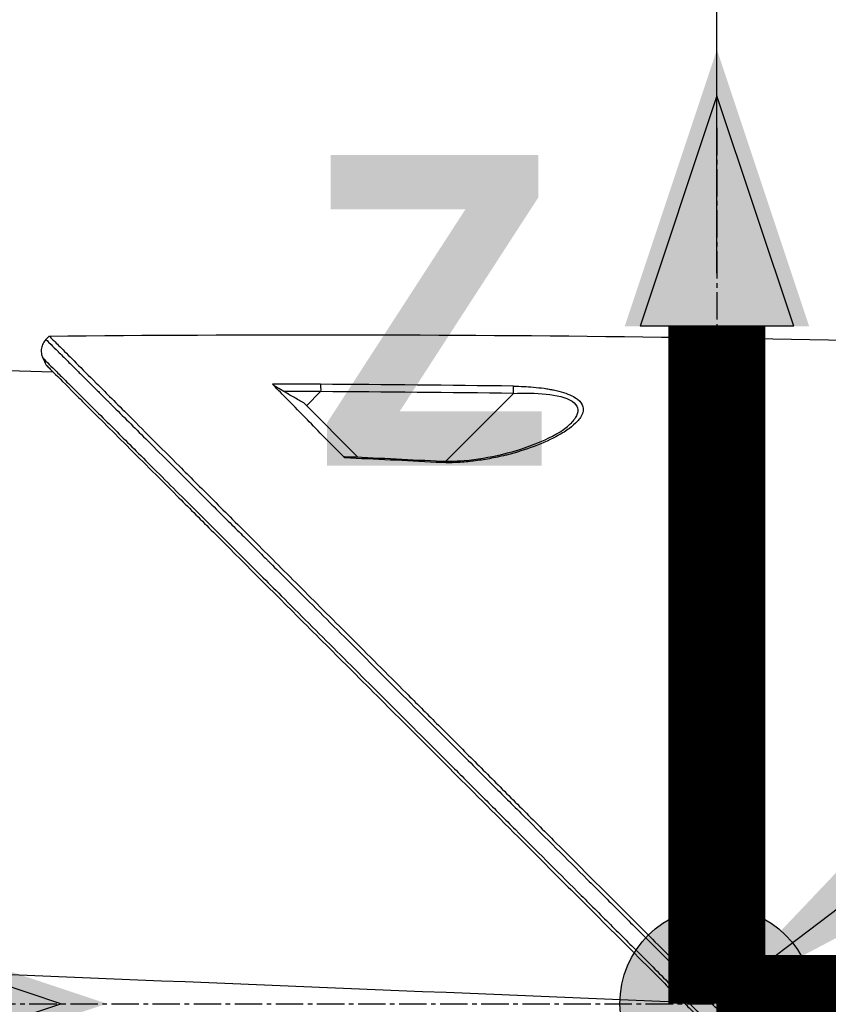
# Model space of a CAD drawing. Header units: millimetres. Extents: x 0 to 4378, y 0 to 2376.
# Tile 242 of 256: x 1491 to 1541, y 1699 to 1760. Entities that reach past the tile are written whole.
import ezdxf

# ---------------------------------------------------------------- set-up
doc = ezdxf.new("R2010")
doc.units = ezdxf.units.MM
doc.header["$LTSCALE"] = 0.2
doc.linetypes.add('CENTER2', pattern=[1.125, 0.75, -0.125, 0.125, -0.125])
for name, color, linetype in [('02_Center Line', 1, 'CENTER2'), ('07_Special Line2', 76, 'Continuous'), ('12_Before Rev.Num.', 5, 'Continuous')]:
    doc.layers.add(name, color=color, linetype=linetype)
doc.layers.add('14_Mark', color=7, linetype='Continuous', true_color=0xe03c31)
doc.styles.add('Rainbow-5.0 Style', font='malgunsl.ttf')
doc.dimstyles.new('Rainbow-5.0 Style', dxfattribs={"dimtxt": 4, "dimasz": 2.5, "dimexe": 1, "dimexo": 1, "dimgap": 1, "dimtad": 1, "dimdsep": 46, "dimtxsty": 'Rainbow-5.0 Style', "dimcen": 0, "dimclrd": 251, "dimclre": 251, "dimclrt": 7, "dimazin": 3, "dimtp": 0.1, "dimtm": 0.1, "dimtfac": 0.61, "dimtmove": 0, "dimatfit": 3, "dimfxl": 1, "dimlwd": -1, "dimlwe": -1, "dimarcsym": 1})

# ---------------------------------------------------------------- blocks, each defined once
blk = doc.blocks.new('*D148')
at = {"color": 251, "linetype": 'ByBlock', "transparency": 16777216}
for p, q in [((1437.646, 1733.632), (1437.646, 1816.218)), ((1534.346, 1744.324), (1534.346, 1816.218)), ((1447.646, 1812.218), (1524.346, 1812.218))]:
    blk.add_line(p, q, dxfattribs=at)
at = {"color": 251, "transparency": 16777216}
for points in [[(1447.646, 1813.885), (1447.646, 1810.551), (1437.646, 1812.218)], [(1524.346, 1813.885), (1524.346, 1810.551), (1534.346, 1812.218)]]:
    blk.add_solid(points, dxfattribs=at)
at = {"layer": 'Defpoints', "color": 0, "transparency": 16777216}
for p in [(1534.346, 1812.218), (1534.346, 1740.324), (1437.646, 1729.632)]:
    blk.add_point(p, dxfattribs=at)
at = {"color": 7, "transparency": 16777216, "insert": (1485.996, 1824.49), "char_height": 16, "attachment_point": 5, "style": 'Rainbow-5.0 Style'}
blk.add_mtext('96.7', dxfattribs=at)
blk = doc.blocks.new('*D149')
at = {"color": 251, "linetype": 'ByBlock', "transparency": 16777216}
for p, q in [((1534.346, 1744.324), (1534.346, 1816.218)), ((1645.046, 1633.624), (1645.046, 1816.218)), ((1544.346, 1812.218), (1635.046, 1812.218))]:
    blk.add_line(p, q, dxfattribs=at)
at = {"color": 251, "transparency": 16777216}
for points in [[(1544.346, 1813.885), (1544.346, 1810.551), (1534.346, 1812.218)], [(1635.046, 1813.885), (1635.046, 1810.551), (1645.046, 1812.218)]]:
    blk.add_solid(points, dxfattribs=at)
at = {"layer": 'Defpoints', "color": 0, "transparency": 16777216}
for p in [(1645.046, 1812.218), (1534.346, 1740.324), (1645.046, 1629.624)]:
    blk.add_point(p, dxfattribs=at)
at = {"color": 7, "transparency": 16777216, "insert": (1589.696, 1824.539), "char_height": 16, "attachment_point": 5, "style": 'Rainbow-5.0 Style'}
blk.add_mtext('110.7', dxfattribs=at)
blk = doc.blocks.new('Blk$A47R2-4W24B')
for p, q in [((-151.974, 1138.175), (-152.181, 1137.968)), ((-152.181, 1137.968), (-151.974, 1138.175)), ((-162.9, 1136.258), (-151.75, 1135.971)), ((-136.071, 1133.867), (-135.196, 1134.742)), ((-127.466, 1130.441), (-123.277, 1134.63)), ((-136.246, 1134.042), (-132.9, 1130.697)), ((-118.98, 1133.754), (-118.98, 1133.754)), ((-127.559, 1130.348), (-127.558, 1130.349)), ((-150.6, 1098.529), (-150.6, 1098.529)), ((-149.8, 1098.496), (-149.8, 1098.496)), ((-149.4, 1098.48), (-149.4, 1098.48)), ((-147.8, 1098.414), (-147.8, 1098.414)), ((-147.4, 1098.398), (-147.4, 1098.398)), ((-126.376, 1097.54), (-126.376, 1097.54)), ((-121.709, 1097.349), (-121.709, 1097.349))]:
    blk.add_line(p, q)
for centre, major_axis, ratio, start_param, end_param in [((-142.452, -321.123), (1152.935, -890.415), 0.999557, 2.223225, 2.225263), ((-142.33, -325.151), (1027.666, -1037.291), 0.999657, 2.355798, 2.35736), ((-142.405, -313.614), (1148.876, -883.384), 0.999554, 2.212874, 2.221103), ((-142.289, -318.28), (1022.837, -1032.4), 0.999657, 2.347591, 2.355794), ((-176.456, 201.639), (-438.458, 820.209), 0.999765, 5.740098, 5.746183), ((-112.639, 1098.517), (-0.707, -0.708), 0.013973, 4.712384, 6.026259)]:
    blk.add_ellipse(centre, major_axis=major_axis, ratio=ratio, start_param=start_param, end_param=end_param)
for points in [[(-151.974, 1138.175), (-127.511, 1138.421), (-103.035, 1138.117), (-78.586, 1137.265)], [(-151.974, 1138.175), (-151.974, 1138.175), (-151.974, 1138.175), (-151.974, 1138.175)], [(-152.376, 1136.831), (-152.306, 1136.682), (-152.235, 1136.534), (-152.164, 1136.385)], [(-135.199, 1135.194), (-135.196, 1135.124), (-135.195, 1134.924), (-135.196, 1134.742)], [(-123.277, 1134.63), (-123.274, 1134.811), (-123.274, 1135.009), (-123.276, 1135.081)], [(-119.802, 1132.713), (-119.804, 1132.712), (-119.805, 1132.71), (-119.807, 1132.709)], [(-133.725, 1130.735), (-131.833, 1130.649), (-129.941, 1130.557), (-128.049, 1130.46)], [(-128.049, 1130.459), (-128.051, 1130.459), (-128.055, 1130.421), (-128.059, 1130.368)], [(-112.764, 1096.984), (-128.409, 1097.623), (-144.055, 1098.261), (-159.7, 1098.9)], [(-111.781, 1097.659), (-111.912, 1097.791), (-112.044, 1097.923), (-112.176, 1098.054)], [(-112.856, 1097.367), (-112.726, 1097.236), (-112.595, 1097.105), (-112.464, 1096.975)]]:
    blk.add_open_spline(points, degree=3)
for points, knots in [([(-152.179, 1137.966), (-152.213, 1137.932), (-152.245, 1137.895), (-152.275, 1137.855), (-152.305, 1137.814), (-152.332, 1137.771), (-152.356, 1137.726), (-152.38, 1137.68), (-152.401, 1137.632), (-152.418, 1137.583), (-152.435, 1137.533), (-152.449, 1137.482), (-152.458, 1137.43), (-152.467, 1137.378), (-152.471, 1137.325), (-152.472, 1137.272), (-152.472, 1137.22), (-152.469, 1137.168), (-152.461, 1137.117), (-152.454, 1137.066), (-152.443, 1137.016), (-152.428, 1136.968), (-152.414, 1136.92), (-152.396, 1136.874), (-152.376, 1136.831)], [0, 0, 0, 0, 0.125, 0.125, 0.125, 0.25, 0.25, 0.25, 0.375, 0.375, 0.375, 0.5, 0.5, 0.5, 0.625, 0.625, 0.625, 0.75, 0.75, 0.75, 0.875, 0.875, 0.875, 1, 1, 1, 1]), ([(-152.179, 1137.966), (-152.181, 1137.968), (-152.101, 1137.889), (-151.857, 1137.646), (-151.749, 1137.538), (-151.608, 1137.398), (-151.426, 1137.218), (-151.422, 1137.214), (-151.419, 1137.21), (-151.415, 1137.206), (-151.252, 1137.045), (-151.057, 1136.851), (-150.826, 1136.62), (-150.632, 1136.427), (-150.412, 1136.209), (-150.164, 1135.962), (-150.132, 1135.93), (-150.1, 1135.898), (-150.067, 1135.865), (-149.82, 1135.619), (-149.546, 1135.347), (-149.244, 1135.046), (-149.217, 1135.019), (-149.19, 1134.992), (-149.162, 1134.964), (-149.016, 1134.818), (-148.863, 1134.666), (-148.703, 1134.507), (-148.608, 1134.413), (-148.511, 1134.316), (-148.412, 1134.217), (-148.362, 1134.167), (-148.312, 1134.117), (-148.261, 1134.067), (-148.215, 1134.021), (-148.179, 1133.985), (-148.124, 1133.931), (-148.118, 1133.925), (-148.112, 1133.919), (-148.106, 1133.913), (-147.42, 1133.229), (-146.71, 1132.522), (-146.01, 1131.825), (-145.558, 1131.374), (-145.11, 1130.928), (-144.673, 1130.491), (-144.175, 1129.995), (-143.691, 1129.513), (-143.228, 1129.051), (-142.817, 1128.641), (-142.423, 1128.248), (-142.048, 1127.874), (-141.332, 1127.161), (-140.689, 1126.519), (-140.135, 1125.966), (-140.012, 1125.844), (-139.893, 1125.725), (-139.779, 1125.612), (-139.465, 1125.298), (-139.184, 1125.018), (-138.94, 1124.775), (-138.818, 1124.653), (-138.705, 1124.54), (-138.601, 1124.436), (-138.568, 1124.404), (-138.536, 1124.372), (-138.505, 1124.341), (-138.487, 1124.323), (-138.469, 1124.305), (-138.452, 1124.288), (-138.428, 1124.264), (-138.405, 1124.241), (-138.383, 1124.219), (-138.372, 1124.208), (-138.36, 1124.197), (-138.349, 1124.186), (-138.346, 1124.182), (-138.345, 1124.181), (-138.344, 1124.18), (-138.343, 1124.179), (-138.342, 1124.178), (-138.339, 1124.175), (-138.336, 1124.172), (-138.33, 1124.166), (-138.317, 1124.153), (-137.947, 1123.784), (-137.576, 1123.414), (-137.202, 1123.041), (-136.056, 1121.897), (-134.894, 1120.738), (-133.728, 1119.574), (-132.525, 1118.373), (-131.316, 1117.167), (-130.109, 1115.963), (-128.863, 1114.718), (-127.618, 1113.476), (-126.383, 1112.242), (-125.973, 1111.833), (-125.564, 1111.425), (-125.156, 1111.017), (-124.933, 1110.795), (-124.71, 1110.572), (-124.488, 1110.35), (-123.848, 1109.711), (-123.21, 1109.075), (-122.576, 1108.442), (-121.272, 1107.14), (-119.984, 1105.853), (-118.715, 1104.586), (-118.062, 1103.933), (-117.413, 1103.286), (-116.771, 1102.644), (-116.114, 1101.988), (-115.464, 1101.339), (-114.82, 1100.696), (-114.088, 1099.964), (-113.364, 1099.241), (-112.649, 1098.527)], [0.0000003, 0.0000003, 0.0000003, 0.0000003, 0.0859853, 0.0859853, 0.0859853, 0.1241981, 0.1241981, 0.1241981, 0.125, 0.125, 0.125, 0.1589987, 0.1589987, 0.1589987, 0.1875, 0.1875, 0.1875, 0.1911709, 0.1911709, 0.1911709, 0.21875, 0.21875, 0.21875, 0.2212271, 0.2212271, 0.2212271, 0.234375, 0.234375, 0.234375, 0.2421875, 0.2421875, 0.2421875, 0.2460938, 0.2460938, 0.2460938, 0.2496161, 0.2496161, 0.2496161, 0.25, 0.25, 0.25, 0.2912742, 0.2912742, 0.2912742, 0.3179228, 0.3179228, 0.3179228, 0.3481944, 0.3481944, 0.3481944, 0.375, 0.375, 0.375, 0.4261619, 0.4261619, 0.4261619, 0.4375, 0.4375, 0.4375, 0.46875, 0.46875, 0.46875, 0.484375, 0.484375, 0.484375, 0.4893023, 0.4893023, 0.4893023, 0.4921875, 0.4921875, 0.4921875, 0.4960938, 0.4960938, 0.4960938, 0.4980469, 0.4980469, 0.4980469, 0.4986572, 0.4986572, 0.4986572, 0.4992676, 0.4992676, 0.4992676, 0.5, 0.5, 0.5, 0.5215625, 0.5215625, 0.5215625, 0.5877727, 0.5877727, 0.5877727, 0.656049, 0.656049, 0.656049, 0.7265974, 0.7265974, 0.7265974, 0.75, 0.75, 0.75, 0.7627993, 0.7627993, 0.7627993, 0.7996666, 0.7996666, 0.7996666, 0.8755356, 0.8755356, 0.8755356, 0.9146293, 0.9146293, 0.9146293, 0.9545641, 0.9545641, 0.9545641, 1, 1, 1, 1]), ([(-151.974, 1138.175), (-151.974, 1138.175), (-151.909, 1138.111), (-151.656, 1137.857), (-151.466, 1137.668), (-150.721, 1136.922), (-149.992, 1136.193), (-148.808, 1135.009), (-148.53, 1134.731), (-147.905, 1134.106), (-147.554, 1133.755), (-146.205, 1132.406), (-145.108, 1131.31), (-143.611, 1129.812), (-143.292, 1129.493), (-142.218, 1128.419), (-141.441, 1127.642), (-139.78, 1125.981), (-138.892, 1125.094), (-137.511, 1123.712), (-137.033, 1123.234), (-136.049, 1122.251), (-135.543, 1121.744), (-134.501, 1120.702), (-133.964, 1120.166), (-132.271, 1118.473), (-131.096, 1117.297), (-129.287, 1115.488), (-128.661, 1114.862), (-127.375, 1113.577), (-126.715, 1112.917), (-125.361, 1111.562), (-124.666, 1110.868), (-123.613, 1109.814), (-123.256, 1109.457), (-122.153, 1108.354), (-121.404, 1107.605), (-119.024, 1105.225), (-117.382, 1103.583), (-115.334, 1101.535), (-114.932, 1101.133), (-113.992, 1100.194), (-113.455, 1099.656), (-112.563, 1098.764), (-112.236, 1098.438), (-111.802, 1098.004), (-111.74, 1097.941), (-111.601, 1097.802), (-111.529, 1097.73), (-111.204, 1097.405), (-111.009, 1097.21), (-110.656, 1096.858), (-110.56, 1096.761), (-110.274, 1096.476), (-110.128, 1096.329), (-109.819, 1096.02), (-109.666, 1095.868), (-109.414, 1095.615), (-109.313, 1095.514), (-109.123, 1095.324), (-109.041, 1095.243), (-108.844, 1095.046), (-108.738, 1094.94), (-108.54, 1094.741), (-108.45, 1094.652), (-107.094, 1093.296), (-105.83, 1092.031), (-103.762, 1089.963), (-102.957, 1089.158), (-101.387, 1087.589), (-100.622, 1086.823), (-99.491, 1085.693), (-99.124, 1085.325), (-98.023, 1084.224), (-97.292, 1083.493), (-93.831, 1080.032), (-91.16, 1077.362), (-88.463, 1074.664), (-88.326, 1074.527), (-88.053, 1074.254), (-87.918, 1074.119), (-87.647, 1073.848), (-87.512, 1073.713), (-87.271, 1073.473), (-87.164, 1073.366), (-86.512, 1072.714), (-85.972, 1072.173), (-85.288, 1071.489), (-85.137, 1071.338), (-84.856, 1071.058), (-84.727, 1070.928), (-84.466, 1070.668), (-84.336, 1070.538), (-84.041, 1070.243), (-83.877, 1070.078), (-83.557, 1069.758), (-83.402, 1069.603), (-83.073, 1069.275), (-82.901, 1069.102), (-82.651, 1068.852), (-82.572, 1068.774), (-82.383, 1068.584), (-82.271, 1068.472), (-82.029, 1068.231), (-81.9, 1068.101), (-81.585, 1067.786), (-81.399, 1067.601), (-81.019, 1067.221), (-80.825, 1067.027), (-80.242, 1066.443), (-79.857, 1066.058), (-79.388, 1065.59), (-79.3, 1065.501), (-79.071, 1065.273), (-78.933, 1065.134), (-78.647, 1064.848), (-78.501, 1064.702), (-78.201, 1064.402), (-78.046, 1064.248), (-77.741, 1063.943), (-77.591, 1063.792), (-77.298, 1063.499), (-77.156, 1063.357), (-76.74, 1062.941), (-76.47, 1062.671), (-75.956, 1062.157), (-75.711, 1061.913), (-75.247, 1061.449), (-75.027, 1061.229), (-74.411, 1060.613), (-74.027, 1060.229), (-73.341, 1059.543), (-73.035, 1059.236), (-72.491, 1058.692), (-72.25, 1058.451), (-71.823, 1058.025), (-71.635, 1057.836), (-71.38, 1057.581), (-71.304, 1057.506), (-71.093, 1057.294), (-70.963, 1057.164), (-70.626, 1056.828), (-70.437, 1056.638), (-70.027, 1056.228), (-69.84, 1056.041), (-69.653, 1055.854), (-69.606, 1055.807), (-69.559, 1055.761), (-69.548, 1055.749), (-69.532, 1055.734), (-69.529, 1055.73), (-69.529, 1055.73)], [-21.001083, -21.001083, -21.001083, -21.001083, -20.328863, -20.328863, -19.655828, -19.655828, -18.308332, -18.308332, -17.924512, -17.924512, -17.485993, -17.485993, -16.316696, -16.316696, -16.006668, -16.006668, -15.296307, -15.296307, -14.534305, -14.534305, -14.139555, -14.139555, -13.730091, -13.730091, -13.30546, -13.30546, -12.401825, -12.401825, -11.929878, -11.929878, -11.437802, -11.437802, -10.9252, -10.9252, -10.663362, -10.663362, -10.117833, -10.117833, -8.934625, -8.934625, -8.645977, -8.645977, -8.260408, -8.260408, -8.006475, -8.006475, -7.961161, -7.961161, -7.91407, -7.91407, -7.778509, -7.778509, -7.724161, -7.724161, -7.666804, -7.666804, -7.602838, -7.602838, -7.565627, -7.565627, -7.532521, -7.532521, -7.488032, -7.488032, -7.450837, -7.450837, -6.924212, -6.924212, -6.587553, -6.587553, -6.265466, -6.265466, -6.109966, -6.109966, -5.79866, -5.79866, -4.627003, -4.627003, -4.564096, -4.564096, -4.501625, -4.501625, -4.439084, -4.439084, -4.389917, -4.389917, -4.135415, -4.135415, -4.06302, -4.06302, -4.00074, -4.00074, -3.938004, -3.938004, -3.858125, -3.858125, -3.782258, -3.782258, -3.697501, -3.697501, -3.658476, -3.658476, -3.601749, -3.601749, -3.53559, -3.53559, -3.439968, -3.439968, -3.337887, -3.337887, -3.131131, -3.131131, -3.082568, -3.082568, -3.005474, -3.005474, -2.922888, -2.922888, -2.834293, -2.834293, -2.74619, -2.74619, -2.661641, -2.661641, -2.496608, -2.496608, -2.34096, -2.34096, -2.194458, -2.194458, -1.921626, -1.921626, -1.681164, -1.681164, -1.470918, -1.470918, -1.287493, -1.287493, -1.207074, -1.207074, -1.056347, -1.056347, -0.792008, -0.792008, -0.395398, -0.395398, -0.197631, -0.197631, -0.099394, -0.099394, -0.0004, -0.0004, -0.0004, -0.0004]), ([(-152.376, 1136.831), (-152.377, 1136.83), (-152.269, 1136.723), (-152.059, 1136.514), (-151.947, 1136.402), (-151.806, 1136.261), (-151.637, 1136.093), (-151.468, 1135.924), (-151.271, 1135.728), (-151.048, 1135.506), (-150.825, 1135.283), (-150.576, 1135.035), (-150.303, 1134.763), (-150.03, 1134.491), (-149.733, 1134.195), (-149.415, 1133.877), (-149.096, 1133.559), (-148.755, 1133.219), (-148.395, 1132.86), (-147.758, 1132.225), (-147.061, 1131.529), (-146.315, 1130.785), (-145.891, 1130.362), (-145.451, 1129.923), (-144.998, 1129.47), (-144.537, 1129.01), (-144.062, 1128.536), (-143.574, 1128.049), (-142.603, 1127.08), (-141.582, 1126.061), (-140.523, 1125.003), (-139.996, 1124.477), (-139.459, 1123.941), (-138.914, 1123.397), (-138.49, 1122.974), (-138.061, 1122.545), (-137.627, 1122.112), (-136.51, 1120.996), (-135.363, 1119.851), (-134.193, 1118.682), (-133.021, 1117.512), (-131.827, 1116.319), (-130.614, 1115.108), (-129.401, 1113.896), (-128.17, 1112.666), (-126.926, 1111.424), (-126.304, 1110.802), (-125.679, 1110.177), (-125.051, 1109.55), (-124.422, 1108.922), (-123.791, 1108.292), (-123.158, 1107.659), (-121.891, 1106.393), (-120.615, 1105.119), (-119.334, 1103.839), (-118.693, 1103.198), (-118.051, 1102.557), (-117.408, 1101.914), (-116.765, 1101.272), (-116.121, 1100.628), (-115.476, 1099.984), (-114.76, 1099.268), (-114.042, 1098.552), (-113.325, 1097.835)], [0, 0, 0, 0, 0.0671031, 0.0671031, 0.0671031, 0.1029277, 0.1029277, 0.1029277, 0.1387919, 0.1387919, 0.1387919, 0.1747111, 0.1747111, 0.1747111, 0.2106779, 0.2106779, 0.2106779, 0.2467042, 0.2467042, 0.2467042, 0.3103939, 0.3103939, 0.3103939, 0.3465771, 0.3465771, 0.3465771, 0.383319, 0.383319, 0.383319, 0.4564224, 0.4564224, 0.4564224, 0.4927866, 0.4927866, 0.4927866, 0.5210907, 0.5210907, 0.5210907, 0.5939582, 0.5939582, 0.5939582, 0.6669229, 0.6669229, 0.6669229, 0.7399622, 0.7399622, 0.7399622, 0.7765034, 0.7765034, 0.7765034, 0.8130598, 0.8130598, 0.8130598, 0.886194, 0.886194, 0.886194, 0.9227702, 0.9227702, 0.9227702, 0.9593497, 0.9593497, 0.9593497, 1, 1, 1, 1]), ([(-152.164, 1136.385), (-152.164, 1136.385), (-152.135, 1136.356), (-152.017, 1136.238), (-151.929, 1136.149), (-151.792, 1136.013), (-151.771, 1135.992), (-151.75, 1135.971)], [0, 0, 0, 0, 0.2643321, 0.2643321, 0.528758, 0.528758, 0.5728688, 0.5728688, 0.5728688, 0.5728688]), ([(-152.164, 1136.385), (-152.164, 1136.385), (-152.164, 1136.385), (-151.403, 1135.623), (-150.959, 1135.18), (-150.225, 1134.446), (-150.052, 1134.273), (-148.408, 1132.628), (-146.353, 1130.574), (-143.271, 1127.492), (-142.56, 1126.781), (-140.082, 1124.303), (-138.203, 1122.424), (-135.199, 1119.42), (-134.121, 1118.342), (-131.858, 1116.079), (-130.668, 1114.888), (-128.15, 1112.371), (-126.819, 1111.04), (-124.014, 1108.235), (-122.536, 1106.757), (-120.275, 1104.495), (-119.5, 1103.72), (-117.419, 1101.64), (-116.109, 1100.33), (-114.481, 1098.702), (-114.156, 1098.376), (-113.622, 1097.842), (-113.424, 1097.645), (-113.014, 1097.234), (-112.855, 1097.076), (-112.514, 1096.735), (-112.334, 1096.555), (-111.998, 1096.218), (-111.842, 1096.062), (-111.404, 1095.624), (-111.123, 1095.343), (-110.763, 1094.983), (-110.684, 1094.905), (-110.514, 1094.735), (-110.425, 1094.645), (-110.115, 1094.335), (-109.961, 1094.181), (-109.362, 1093.582), (-108.953, 1093.174), (-106.898, 1091.118), (-105.24, 1089.461), (-102.837, 1087.057), (-102.076, 1086.297), (-99.862, 1084.083), (-98.415, 1082.635), (-95.674, 1079.894), (-94.375, 1078.595), (-92.507, 1076.728), (-91.924, 1076.144), (-90.214, 1074.434), (-89.099, 1073.32), (-86.997, 1071.217), (-86.005, 1070.225), (-84.145, 1068.365), (-83.271, 1067.491), (-82.032, 1066.253), (-81.646, 1065.866), (-80.91, 1065.13), (-80.559, 1064.779), (-79.567, 1063.787), (-78.944, 1063.165), (-77.82, 1062.04), (-77.313, 1061.533), (-75.983, 1060.203), (-75.206, 1059.426), (-74.259, 1058.479), (-74.013, 1058.233), (-73.374, 1057.594), (-73.01, 1057.23), (-72.214, 1056.434), (-71.846, 1056.066), (-71.534, 1055.754), (-71.479, 1055.699), (-71.362, 1055.582), (-71.309, 1055.529), (-71.237, 1055.457), (-71.22, 1055.44), (-71.22, 1055.44)], [-15.738203, -15.738203, -15.738203, -15.738203, -14.793481, -14.793481, -14.173934, -14.173934, -13.996984, -13.996984, -12.579476, -12.579476, -12.176243, -12.176243, -11.215253, -11.215253, -10.695697, -10.695697, -10.142358, -10.142358, -9.539575, -9.539575, -8.883963, -8.883963, -8.543526, -8.543526, -7.972636, -7.972636, -7.829924, -7.829924, -7.73886, -7.73886, -7.680875, -7.680875, -7.616244, -7.616244, -7.560081, -7.560081, -7.459116, -7.459116, -7.430908, -7.430908, -7.397967, -7.397967, -7.318024, -7.318024, -7.146824, -7.146824, -6.455961, -6.455961, -6.135134, -6.135134, -5.518203, -5.518203, -4.951279, -4.951279, -4.691225, -4.691225, -4.182012, -4.182012, -3.710062, -3.710062, -3.272291, -3.272291, -3.069642, -3.069642, -2.879581, -2.879581, -2.522736, -2.522736, -2.208798, -2.208798, -1.659444, -1.659444, -1.453529, -1.453529, -1.091939, -1.091939, -0.546675, -0.546675, -0.410051, -0.410051, -0.205023, -0.205023, 0, 0, 0, 0]), ([(-137.477, 1134.752), (-137.619, 1134.834), (-137.751, 1134.914), (-137.942, 1135.036), (-138.009, 1135.081), (-138.085, 1135.137), (-138.107, 1135.154), (-138.143, 1135.184), (-138.157, 1135.196), (-138.167, 1135.207)], [0, 0, 0, 0, 0.049407, 0.049407, 0.0845377, 0.0845377, 0.1006426, 0.1006426, 0.1144911, 0.1144911, 0.1144911, 0.1144911]), ([(-133.71, 1130.646), (-134.72, 1131.655), (-135.53, 1132.502), (-137.048, 1134.056), (-137.731, 1134.747), (-138.167, 1135.207)], [0.000003, 0.000003, 0.000003, 0.000003, 0.596138, 0.596138, 1.498187, 1.498187, 1.498187, 1.498187]), ([(-136.246, 1134.042), (-136.451, 1134.16), (-136.656, 1134.278), (-137.066, 1134.515), (-137.271, 1134.633), (-137.477, 1134.752)], [-0.1420846, -0.1420846, -0.1420846, -0.1420846, -0.071052, -0.071052, 0, 0, 0, 0]), ([(-123.276, 1135.081), (-123.063, 1135.078), (-122.854, 1135.071), (-122.649, 1135.061), (-122.444, 1135.051), (-122.276, 1135.041), (-122.047, 1135.02), (-121.817, 1135), (-121.598, 1134.975), (-121.389, 1134.946), (-121.274, 1134.93), (-121.171, 1134.913), (-121.065, 1134.895), (-120.979, 1134.88), (-120.891, 1134.863), (-120.794, 1134.843), (-120.363, 1134.753), (-119.985, 1134.641), (-119.662, 1134.482), (-119.53, 1134.417), (-119.411, 1134.345), (-119.314, 1134.268), (-119.113, 1134.109), (-119.027, 1133.954), (-118.99, 1133.801), (-118.963, 1133.691), (-118.966, 1133.565), (-118.995, 1133.45), (-119.001, 1133.429), (-119.007, 1133.408), (-119.013, 1133.389), (-119.031, 1133.337), (-119.054, 1133.285), (-119.084, 1133.232), (-119.1, 1133.203), (-119.118, 1133.173), (-119.137, 1133.143), (-119.192, 1133.06), (-119.273, 1132.959), (-119.339, 1132.889), (-119.469, 1132.749), (-119.63, 1132.608), (-119.822, 1132.467), (-119.92, 1132.396), (-120.033, 1132.318), (-120.151, 1132.244), (-120.265, 1132.173), (-120.383, 1132.104), (-120.49, 1132.044), (-120.924, 1131.802), (-121.444, 1131.566), (-121.999, 1131.356), (-122.536, 1131.153), (-123.077, 1130.981), (-123.706, 1130.823), (-123.726, 1130.818), (-123.747, 1130.813), (-123.768, 1130.807), (-124.095, 1130.727), (-124.425, 1130.655), (-124.757, 1130.595), (-125.09, 1130.534), (-125.388, 1130.487), (-125.764, 1130.443), (-125.781, 1130.441), (-125.799, 1130.439), (-125.816, 1130.437), (-126.171, 1130.396), (-126.494, 1130.37), (-126.871, 1130.355), (-126.891, 1130.355), (-126.911, 1130.354), (-126.93, 1130.353), (-127.298, 1130.341), (-127.6, 1130.344), (-128.059, 1130.368)], [0, 0, 0, 0, 0.03125, 0.03125, 0.03125, 0.0625, 0.0625, 0.0625, 0.09375, 0.09375, 0.09375, 0.110985, 0.110985, 0.110985, 0.125, 0.125, 0.125, 0.1875, 0.1875, 0.1875, 0.213151, 0.213151, 0.213151, 0.266654, 0.266654, 0.266654, 0.305187, 0.305187, 0.305187, 0.3125, 0.3125, 0.3125, 0.332554, 0.332554, 0.332554, 0.34375, 0.34375, 0.34375, 0.375, 0.375, 0.375, 0.4375, 0.4375, 0.4375, 0.469225, 0.469225, 0.469225, 0.5, 0.5, 0.5, 0.625, 0.625, 0.625, 0.746043, 0.746043, 0.746043, 0.75, 0.75, 0.75, 0.8125, 0.8125, 0.8125, 0.875, 0.875, 0.875, 0.877935, 0.877935, 0.877935, 0.9375, 0.9375, 0.9375, 0.940676, 0.940676, 0.940676, 1, 1, 1, 1]), ([(-123.277, 1134.63), (-122.587, 1134.665), (-121.912, 1134.659), (-120.621, 1134.524), (-120.021, 1134.387), (-119.294, 1133.911), (-119.221, 1133.576), (-119.473, 1133.067), (-119.618, 1132.888), (-119.802, 1132.713)], [0, 0, 0, 0, 0.125, 0.125, 0.25, 0.25, 0.375, 0.375, 0.4429924, 0.4429924, 0.4429924, 0.4429924]), ([(-128.049, 1130.459), (-127.472, 1130.43), (-126.889, 1130.438), (-125.526, 1130.551), (-124.747, 1130.684), (-123.035, 1131.09), (-122.105, 1131.402), (-120.706, 1132.054), (-120.149, 1132.385), (-119.808, 1132.708)], [0, 0, 0, 0, 0.1731546, 0.1731546, 0.4163559, 0.4163559, 0.7396743, 0.7396743, 0.9899086, 0.9899086, 0.9899086, 0.9899086]), ([(-133.71, 1130.646), (-133.721, 1130.656), (-133.73, 1130.666), (-133.744, 1130.684), (-133.749, 1130.692), (-133.759, 1130.712), (-133.76, 1130.722), (-133.749, 1130.733), (-133.739, 1130.735), (-133.725, 1130.735)], [0.00000015, 0.00000015, 0.00000015, 0.00000015, 0.00611289, 0.00611289, 0.01218263, 0.01218263, 0.02278958, 0.02278958, 0.03285549, 0.03285549, 0.03285549, 0.03285549]), ([(-113.325, 1097.835), (-113.312, 1097.822), (-113.299, 1097.809), (-113.286, 1097.796), (-113.142, 1097.653), (-112.999, 1097.51), (-112.856, 1097.367)], [0, 0, 0, 0, 0.084771, 0.084771, 0.084771, 1, 1, 1, 1]), ([(-112.176, 1098.054), (-112.212, 1098.018), (-112.249, 1097.981), (-112.286, 1097.944), (-112.323, 1097.907), (-112.36, 1097.869), (-112.397, 1097.832), (-112.434, 1097.795), (-112.471, 1097.758), (-112.506, 1097.723), (-112.541, 1097.687), (-112.575, 1097.653), (-112.607, 1097.621), (-112.638, 1097.589), (-112.668, 1097.56), (-112.694, 1097.533), (-112.721, 1097.506), (-112.745, 1097.481), (-112.766, 1097.46), (-112.787, 1097.438), (-112.805, 1097.42), (-112.82, 1097.404), (-112.835, 1097.389), (-112.848, 1097.376), (-112.856, 1097.367)], [0, 0, 0, 0, 0.125, 0.125, 0.125, 0.25, 0.25, 0.25, 0.375, 0.375, 0.375, 0.5, 0.5, 0.5, 0.625, 0.625, 0.625, 0.75, 0.75, 0.75, 0.875, 0.875, 0.875, 1, 1, 1, 1]), ([(-111.781, 1097.659), (-111.817, 1097.623), (-111.853, 1097.586), (-111.891, 1097.549), (-111.928, 1097.512), (-111.965, 1097.475), (-112.002, 1097.437), (-112.039, 1097.4), (-112.076, 1097.364), (-112.111, 1097.328), (-112.147, 1097.293), (-112.181, 1097.259), (-112.212, 1097.227), (-112.244, 1097.195), (-112.274, 1097.166), (-112.301, 1097.139), (-112.327, 1097.112), (-112.351, 1097.088), (-112.373, 1097.067), (-112.394, 1097.045), (-112.412, 1097.027), (-112.427, 1097.012), (-112.443, 1096.996), (-112.455, 1096.984), (-112.464, 1096.975)], [0, 0, 0, 0, 0.125, 0.125, 0.125, 0.25, 0.25, 0.25, 0.375, 0.375, 0.375, 0.5, 0.5, 0.5, 0.625, 0.625, 0.625, 0.75, 0.75, 0.75, 0.875, 0.875, 0.875, 1, 1, 1, 1]), ([(-110.043, 1095.922), (-110.333, 1096.212), (-110.622, 1096.501), (-110.912, 1096.791), (-111.201, 1097.08), (-111.491, 1097.37), (-111.781, 1097.659)], [0, 0, 0, 0, 0.499983, 0.499983, 0.499983, 1, 1, 1, 1]), ([(-112.464, 1096.975), (-112.175, 1096.685), (-111.885, 1096.396), (-111.596, 1096.106), (-111.306, 1095.817), (-111.017, 1095.528), (-110.727, 1095.238)], [0, 0, 0, 0, 0.500049, 0.500049, 0.500049, 1, 1, 1, 1])]:
    blk.add_open_spline(points, degree=3, knots=knots)
blk.add_rational_spline([(-112.176, 1098.054), (-112.333, 1098.212), (-112.491, 1098.369), (-112.649, 1098.527)], [1, 1.00000000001, 1.00000000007, 1], degree=3)
at = {"layer": '02_Center Line', "ltscale": 11.288275}
for p, q in [((-110.7, 1151.045), (-110.7, 925.921)), ((-219.241, 1096.9), (-38.095, 1096.9))]:
    blk.add_line(p, q, dxfattribs=at)
blk = doc.blocks.new('A$C46360d6a')
at = {"layer": '07_Special Line2'}
blk.add_hatch(color=256, dxfattribs=at).paths.add_polyline_path([(49.156, 0), (34.9, 4.752), (34.9, -4.752)])
for p, q in [((46.78, 0), (34.9, 3.96)), ((34.9, -3.96), (46.78, 0))]:
    blk.add_line(p, q, dxfattribs=at)
blk = doc.blocks.new('A$Cc9315064')
at = {"layer": '12_Before Rev.Num.'}
blk.add_hatch(color=256, dxfattribs=at).paths.add_polyline_path([(0, 49.156), (-4.752, 34.9), (4.752, 34.9)])
at = {"layer": '14_Mark'}
h = blk.add_hatch(color=256, dxfattribs=at)
h.dxf.hatch_style = 1
h.paths.add_polyline_path([(5, 0, 1), (-5, 0, 1)])
at = {"layer": '07_Special Line2', "const_width": 5}
blk.add_lwpolyline([(34.9, 0), (0, 0)], dxfattribs=at)
at = {"layer": '12_Before Rev.Num.'}
for p, q in [((0, 46.78), (-3.96, 34.9)), ((3.96, 34.9), (0, 46.78)), ((3.96, 34.9), (-3.96, 34.9))]:
    blk.add_line(p, q, dxfattribs=at)
at = {"layer": '12_Before Rev.Num.', "const_width": 5}
blk.add_lwpolyline([(0, 34.9), (0, 0)], dxfattribs=at)
at = {"layer": '14_Mark'}
blk.add_circle((0, 0), 5, dxfattribs=at)
at = {"layer": '12_Before Rev.Num.', "insert": (-20.587, 35.725), "char_height": 16, "attachment_point": 4, "style": 'Rainbow-5.0 Style'}
blk.add_mtext('{\\fMalgun Gothic Semilight|b1|i0|c129|p50;Z}', dxfattribs=at)

msp = doc.modelspace()

# ---------------------------------------------------------------- block references
at = {"xscale": 1.2, "yscale": 1.2, "zscale": 1.2}
for name, p in [('A$C46360d6a', (1437.646, 1699.157)), ('A$Cc9315064', (1534.346, 1699.157))]:
    msp.add_blockref(name, p, dxfattribs=at)
msp.add_blockref('Blk$A47R2-4W24B', (1645.046, 602.257))

# ---------------------------------------------------------------- dimensions: what is measured, and where the dimension line sits
for base, p1, p2, picture, middle in [((1534.346, 1812.218), (1437.646, 1729.632), (1534.346, 1740.324), '*D148', (1485.996, 1824.49)), ((1645.046, 1812.218), (1534.346, 1740.324), (1645.046, 1629.624), '*D149', (1589.696, 1824.539))]:
    dim = msp.add_linear_dim(base=base, p1=p1, p2=p2, dimstyle='Rainbow-5.0 Style', override={"dimscale": 4, "dimtol": 0, "dimlim": 0, "dimtp": 0.1, "dimtm": 0.1, "dimtfac": 0.61, "dimtdec": 2, "dimtolj": 0, "dimtzin": 8})
    dim.commit()
    dim.dimension.update_dxf_attribs({"geometry": picture, "text_midpoint": middle})

# ---------------------------------------------------------------- leaders
at = {"annotation_type": 0, "has_hookline": 1, "hookline_direction": 0, "text_width": 122.213}
msp.add_leader([(1534.025, 1699.157), (1694.386, 1820.739), (1706.886, 1820.739)], dimstyle='Rainbow-5.0 Style', override={"dimscale": 5, "dimgap": 1, "dimtad": 1}, dxfattribs=at)

doc.saveas('drawing.dxf')
